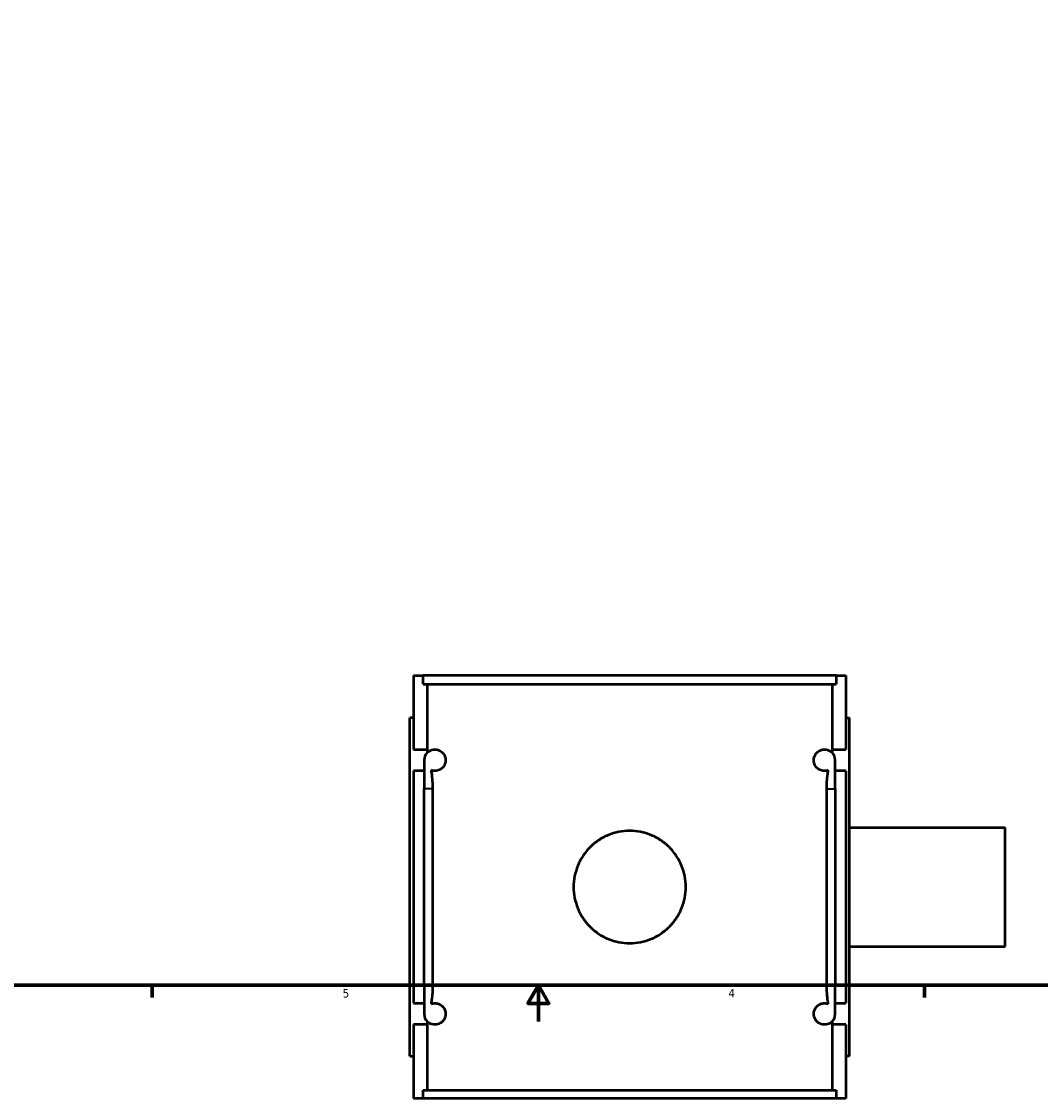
# Model space of a CAD drawing. Header units: inches. Extents: x 0.1 to 46, y -0.2 to 46.7.
# Tile 2 of 8: x 11.3 to 22.5, y -0.2 to 11.6. Entities that reach past the tile are written whole.
import ezdxf

# ---------------------------------------------------------------- set-up
doc = ezdxf.new("R2010")
doc.units = ezdxf.units.IN
doc.header["$MEASUREMENT"] = 0
for name, color, linetype, lineweight in [('Border (ANSI)', 7, 'Continuous', 70), ('Visible (ANSI)', 7, 'Continuous', 50), ('Visible Narrow (ANSI)', 7, 'Continuous', 35)]:
    doc.layers.add(name, color=color, linetype=linetype, lineweight=lineweight)
doc.styles.add('Note Text (ANSI)', font='tahoma.ttf')

# ---------------------------------------------------------------- blocks, each defined once
blk = doc.blocks.new('Borders Default Border')
at = {"layer": 'Border (ANSI)'}
for p, q in [((12.75, 1), (12.75, 0.866)), ((21.25, 1), (21.25, 0.866))]:
    blk.add_line(p, q, dxfattribs=at)
at = {"layer": 'Border (ANSI)', "flags": 128}
for points in [[(0.5, 1), (0.5, 21), (33.5, 21), (33.5, 1), (0.5, 1)], [(17, 0.6), (17, 1), (16.885, 0.8), (17.115, 0.8), (17, 1)]]:
    blk.add_lwpolyline(points, dxfattribs=at)
at = {"layer": 'Border (ANSI)', "color": 5, "true_color": 0x0000ff, "char_height": 0.0945, "attachment_point": 7, "style": 'Note Text (ANSI)'}
for s, insert in [('5', (14.847, 0.864)), ('4', (19.092, 0.866))]:
    blk.add_mtext(s, dxfattribs=dict(at, insert=insert))

msp = doc.modelspace()

# ---------------------------------------------------------------- linework, layer by layer
at = {"layer": 'Visible (ANSI)'}
for p, q in [((15.625, 4.405), (15.625, 3.593)), ((15.625, 4.405), (15.731, 4.405)), ((20.278, 4.405), (15.731, 4.405)), ((15.731, 4.312), (15.731, 4.405)), ((20.278, 4.405), (20.385, 4.405)), ((20.278, 4.405), (20.278, 4.312)), ((20.385, 4.405), (20.385, 3.593)), ((15.731, 4.312), (20.278, 4.312)), ((15.777, 4.312), (15.777, 3.593)), ((20.232, 4.312), (20.232, 3.593)), ((15.625, 3.94), (15.585, 3.94)), ((15.585, 0.22), (15.585, 3.94)), ((20.385, 3.94), (20.424, 3.94)), ((20.424, 0.22), (20.424, 3.94)), ((15.625, 3.593), (15.777, 3.593)), ((15.777, 3.593), (15.777, 3.559)), ((20.232, 3.593), (20.385, 3.593)), ((20.232, 3.593), (20.232, 3.559)), ((15.743, 3.475), (15.743, 3.16)), ((20.266, 3.16), (20.266, 3.475)), ((15.625, 3.357), (15.625, 0.803)), ((15.743, 3.357), (15.625, 3.357)), ((20.385, 3.357), (20.266, 3.357)), ((20.385, 3.357), (20.385, 0.803)), ((15.743, 1), (15.743, 3.16)), ((15.836, 3.16), (15.836, 1)), ((20.173, 1), (20.173, 3.16)), ((20.266, 3.16), (20.266, 1)), ((20.424, 2.736), (22.135, 2.736)), ((22.135, 1.425), (22.135, 2.736)), ((20.424, 1.425), (22.135, 1.425)), ((15.743, 1), (15.743, 0.685)), ((20.266, 0.685), (20.266, 1)), ((15.625, 0.803), (15.743, 0.803)), ((20.266, 0.803), (20.385, 0.803)), ((15.777, 0.602), (15.777, 0.567)), ((20.232, 0.602), (20.232, 0.567)), ((15.625, 0.567), (15.625, -0.245)), ((15.777, 0.567), (15.625, 0.567)), ((15.777, 0.567), (15.777, -0.152)), ((20.232, 0.567), (20.232, -0.152)), ((20.385, 0.567), (20.232, 0.567)), ((20.385, 0.567), (20.385, -0.245)), ((15.585, 0.22), (15.625, 0.22)), ((20.424, 0.22), (20.385, 0.22)), ((15.731, -0.152), (20.278, -0.152)), ((15.731, -0.245), (15.731, -0.152)), ((20.278, -0.152), (20.278, -0.245)), ((15.731, -0.245), (15.625, -0.245)), ((20.278, -0.245), (15.731, -0.245)), ((20.385, -0.245), (20.278, -0.245))]:
    msp.add_line(p, q, dxfattribs=at)
for centre, start, end in [((15.861, 3.475), 135.1496, 180), ((20.148, 3.475), 0, 44.8504), ((15.861, 0.685), 180, 224.8504), ((20.148, 0.685), 315.1496, 0)]:
    msp.add_arc(centre, 0.118, start, end, dxfattribs=at)
for points, knots in [([(15.777, 3.559), (15.784, 3.565), (15.791, 3.571), (15.817, 3.587), (15.839, 3.593), (15.874, 3.593), (15.891, 3.591), (15.916, 3.58), (15.924, 3.575), (15.941, 3.562), (15.95, 3.554), (15.963, 3.536), (15.968, 3.526), (15.974, 3.509), (15.976, 3.503), (15.978, 3.489), (15.979, 3.482), (15.979, 3.468), (15.978, 3.461), (15.976, 3.448), (15.974, 3.441), (15.965, 3.416), (15.954, 3.401), (15.93, 3.378), (15.915, 3.369), (15.886, 3.359), (15.873, 3.357), (15.846, 3.357), (15.832, 3.36), (15.819, 3.365)], [0.645958, 0.645958, 0.645958, 0.645958, 0.89701, 0.89701, 1.413207, 1.413207, 1.730061, 1.730061, 1.888488, 1.888488, 2.046915, 2.046915, 2.156349, 2.156349, 2.211065, 2.211065, 2.265782, 2.265782, 2.318017, 2.318017, 2.370251, 2.370251, 2.559775, 2.559775, 2.832356, 2.832356, 3.104938, 3.104938, 3.440782, 3.440782, 3.440782, 3.440782]), ([(20.19, 3.365), (20.177, 3.36), (20.163, 3.357), (20.137, 3.357), (20.123, 3.359), (20.094, 3.369), (20.079, 3.378), (20.055, 3.401), (20.044, 3.416), (20.035, 3.441), (20.033, 3.448), (20.031, 3.461), (20.03, 3.468), (20.03, 3.482), (20.031, 3.489), (20.033, 3.503), (20.035, 3.509), (20.041, 3.526), (20.047, 3.536), (20.059, 3.554), (20.068, 3.562), (20.085, 3.575), (20.093, 3.58), (20.119, 3.591), (20.135, 3.593), (20.171, 3.593), (20.192, 3.587), (20.218, 3.571), (20.225, 3.565), (20.232, 3.559)], [1.075969, 1.075969, 1.075969, 1.075969, 1.411813, 1.411813, 1.684395, 1.684395, 1.956976, 1.956976, 2.1465, 2.1465, 2.198734, 2.198734, 2.250969, 2.250969, 2.305685, 2.305685, 2.360402, 2.360402, 2.469836, 2.469836, 2.628263, 2.628263, 2.78669, 2.78669, 3.103544, 3.103544, 3.619741, 3.619741, 3.870793, 3.870793, 3.870793, 3.870793]), ([(15.819, 3.365), (15.821, 3.355), (15.822, 3.344), (15.828, 3.307), (15.831, 3.279), (15.835, 3.22), (15.836, 3.19), (15.836, 3.16)], [0.5972756, 0.5972756, 0.5972756, 0.5972756, 0.6885375, 0.6885375, 0.9165808, 0.9165808, 1.1453604, 1.1453604, 1.1453604, 1.1453604]), ([(20.173, 3.16), (20.173, 3.21), (20.176, 3.26), (20.184, 3.327), (20.187, 3.346), (20.19, 3.365)], [0, 0, 0, 0, 0.3801964, 0.3801964, 0.5501792, 0.5501792, 0.5501792, 0.5501792]), ([(18.622, 2.08), (18.622, 2.041), (18.618, 2.001), (18.602, 1.921), (18.59, 1.882), (18.559, 1.806), (18.539, 1.769), (18.494, 1.702), (18.468, 1.671), (18.414, 1.617), (18.383, 1.591), (18.316, 1.546), (18.279, 1.526), (18.203, 1.494), (18.164, 1.482), (18.084, 1.467), (18.044, 1.463), (17.966, 1.463), (17.925, 1.467), (17.845, 1.482), (17.806, 1.494), (17.73, 1.526), (17.693, 1.546), (17.626, 1.591), (17.595, 1.617), (17.541, 1.671), (17.515, 1.702), (17.47, 1.769), (17.45, 1.806), (17.419, 1.882), (17.407, 1.921), (17.391, 2.001), (17.387, 2.041), (17.387, 2.119), (17.391, 2.16), (17.407, 2.239), (17.419, 2.279), (17.45, 2.355), (17.47, 2.391), (17.515, 2.459), (17.541, 2.49), (17.595, 2.544), (17.626, 2.57), (17.693, 2.615), (17.73, 2.635), (17.806, 2.666), (17.845, 2.678), (17.925, 2.694), (17.966, 2.698), (18.044, 2.698), (18.084, 2.694), (18.164, 2.678), (18.203, 2.666), (18.279, 2.635), (18.316, 2.615), (18.383, 2.57), (18.414, 2.544), (18.468, 2.49), (18.494, 2.459), (18.539, 2.391), (18.559, 2.355), (18.59, 2.279), (18.602, 2.239), (18.618, 2.16), (18.622, 2.119), (18.622, 2.08)], [0, 0, 0, 0, 0.296971, 0.296971, 0.593942, 0.593942, 0.890913, 0.890913, 1.187884, 1.187884, 1.484796, 1.484796, 1.781708, 1.781708, 2.078621, 2.078621, 2.375533, 2.375533, 2.672445, 2.672445, 2.969357, 2.969357, 3.26627, 3.26627, 3.563182, 3.563182, 3.860153, 3.860153, 4.157124, 4.157124, 4.454095, 4.454095, 4.751066, 4.751066, 5.048037, 5.048037, 5.345008, 5.345008, 5.641979, 5.641979, 5.93895, 5.93895, 6.235862, 6.235862, 6.532774, 6.532774, 6.829687, 6.829687, 7.126599, 7.126599, 7.423511, 7.423511, 7.720423, 7.720423, 8.017335, 8.017335, 8.314248, 8.314248, 8.611219, 8.611219, 8.90819, 8.90819, 9.205161, 9.205161, 9.502132, 9.502132, 9.502132, 9.502132]), ([(15.836, 1), (15.836, 0.95), (15.833, 0.901), (15.825, 0.834), (15.822, 0.814), (15.819, 0.796)], [0, 0, 0, 0, 0.3801964, 0.3801964, 0.5501792, 0.5501792, 0.5501792, 0.5501792]), ([(20.19, 0.796), (20.188, 0.806), (20.187, 0.816), (20.181, 0.853), (20.178, 0.882), (20.174, 0.94), (20.173, 0.97), (20.173, 1)], [0.5972756, 0.5972756, 0.5972756, 0.5972756, 0.6885375, 0.6885375, 0.9165808, 0.9165808, 1.1453604, 1.1453604, 1.1453604, 1.1453604]), ([(15.819, 0.796), (15.832, 0.801), (15.846, 0.803), (15.874, 0.803), (15.891, 0.801), (15.916, 0.79), (15.924, 0.785), (15.941, 0.772), (15.95, 0.764), (15.963, 0.746), (15.968, 0.736), (15.974, 0.719), (15.976, 0.713), (15.978, 0.699), (15.979, 0.692), (15.979, 0.678), (15.978, 0.671), (15.976, 0.658), (15.974, 0.652), (15.968, 0.634), (15.963, 0.625), (15.95, 0.606), (15.941, 0.598), (15.924, 0.585), (15.916, 0.58), (15.891, 0.57), (15.874, 0.567), (15.839, 0.567), (15.817, 0.574), (15.791, 0.589), (15.784, 0.595), (15.777, 0.602)], [1.073578, 1.073578, 1.073578, 1.073578, 1.413207, 1.413207, 1.730061, 1.730061, 1.888488, 1.888488, 2.046915, 2.046915, 2.156349, 2.156349, 2.211065, 2.211065, 2.265782, 2.265782, 2.320499, 2.320499, 2.375216, 2.375216, 2.48465, 2.48465, 2.643077, 2.643077, 2.801504, 2.801504, 3.118358, 3.118358, 3.634555, 3.634555, 3.885607, 3.885607, 3.885607, 3.885607]), ([(20.232, 0.602), (20.225, 0.595), (20.218, 0.589), (20.192, 0.574), (20.171, 0.567), (20.135, 0.567), (20.119, 0.57), (20.093, 0.58), (20.085, 0.585), (20.068, 0.598), (20.059, 0.606), (20.047, 0.625), (20.041, 0.634), (20.035, 0.652), (20.033, 0.658), (20.031, 0.671), (20.03, 0.678), (20.03, 0.692), (20.031, 0.699), (20.033, 0.713), (20.035, 0.719), (20.041, 0.736), (20.047, 0.746), (20.059, 0.764), (20.068, 0.772), (20.085, 0.785), (20.093, 0.79), (20.119, 0.801), (20.135, 0.803), (20.163, 0.803), (20.177, 0.801), (20.19, 0.796)], [0.645958, 0.645958, 0.645958, 0.645958, 0.89701, 0.89701, 1.413207, 1.413207, 1.730061, 1.730061, 1.888488, 1.888488, 2.046915, 2.046915, 2.156349, 2.156349, 2.211065, 2.211065, 2.265782, 2.265782, 2.320499, 2.320499, 2.375216, 2.375216, 2.48465, 2.48465, 2.643077, 2.643077, 2.801504, 2.801504, 3.118358, 3.118358, 3.457987, 3.457987, 3.457987, 3.457987])]:
    msp.add_open_spline(points, degree=3, knots=knots, dxfattribs=at)
at = {"layer": 'Visible Narrow (ANSI)'}
for p, q in [((15.828, 3.16), (15.743, 3.16)), ((20.181, 3.16), (20.266, 3.16)), ((15.828, 1), (15.743, 1)), ((20.181, 1), (20.266, 1))]:
    msp.add_line(p, q, dxfattribs=at)

# ---------------------------------------------------------------- block references
msp.add_blockref('Borders Default Border', (0, 0))

doc.saveas('drawing.dxf')
